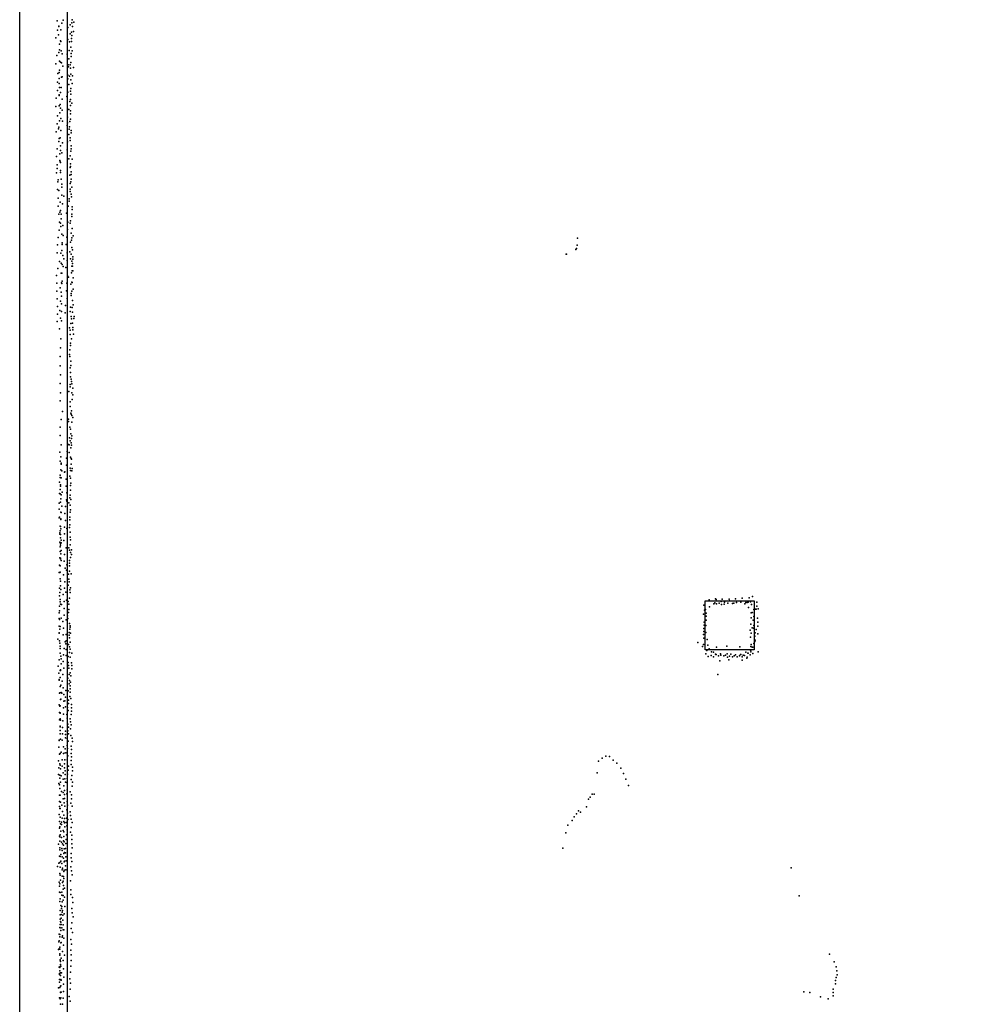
# Model space of a CAD drawing. Extents: x -16507 to -4451, y -8783 to 31162.
# Tile 3 of 11: x -16507 to -10479, y -1246 to 4972. Entities that reach past the tile are written whole.
import ezdxf

# ---------------------------------------------------------------- set-up
doc = ezdxf.new("R2010")
doc.units = 0
for name, color, linetype in [('P', 9, 'continuous'), ('ROOMS', 1, 'continuous'), ('WALLS', 3, 'continuous')]:
    doc.layers.add(name, color=color, linetype=linetype)

msp = doc.modelspace()

# ---------------------------------------------------------------- linework, layer by layer
at = {"layer": 'P'}
for p in [(-16270, 4964), (-16259, 4931), (-16259, 4929), (-16240, 4950), (-16233, 4968), (-16203, 4923), (-16187, 4938), (-16178, 4951), (-16176, 4970), (-16173, 4928), (-16165, 4956), (-16279, 4858), (-16269, 4906), (-16261, 4875), (-16246, 4908), (-16188, 4883), (-16180, 4893), (-16179, 4853), (-16178, 4871), (-16166, 4897), (-16256, 4817), (-16250, 4838), (-16246, 4834), (-16202, 4847), (-16193, 4832), (-16183, 4797), (-16180, 4834), (-16273, 4745), (-16260, 4764), (-16255, 4781), (-16245, 4775), (-16239, 4755), (-16206, 4754), (-16194, 4777), (-16182, 4758), (-16182, 4739), (-16176, 4774), (-16279, 4692), (-16256, 4710), (-16250, 4704), (-16243, 4699), (-16235, 4679), (-16200, 4687), (-16199, 4673), (-16196, 4725), (-16188, 4686), (-16185, 4665), (-16183, 4702), (-16166, 4669), (-16265, 4631), (-16258, 4601), (-16257, 4639), (-16255, 4652), (-16243, 4609), (-16238, 4611), (-16202, 4621), (-16192, 4614), (-16184, 4628), (-16173, 4618), (-16269, 4578), (-16258, 4568), (-16256, 4544), (-16244, 4544), (-16202, 4598), (-16197, 4563), (-16183, 4591), (-16176, 4569), (-16268, 4525), (-16257, 4497), (-16257, 4493), (-16248, 4511), (-16210, 4486), (-16203, 4514), (-16186, 4520), (-16184, 4501), (-16183, 4536), (-16279, 4424), (-16276, 4476), (-16258, 4428), (-16252, 4437), (-16238, 4470), (-16191, 4455), (-16186, 4467), (-16185, 4430), (-16178, 4445), (-16267, 4364), (-16254, 4384), (-16249, 4413), (-16238, 4400), (-16205, 4407), (-16205, 4356), (-16197, 4404), (-16185, 4396), (-16185, 4378), (-16270, 4313), (-16259, 4292), (-16255, 4333), (-16246, 4348), (-16237, 4330), (-16206, 4304), (-16204, 4320), (-16192, 4296), (-16191, 4329), (-16186, 4344), (-16276, 4264), (-16262, 4283), (-16247, 4272), (-16196, 4247), (-16194, 4280), (-16182, 4258), (-16181, 4272), (-16259, 4202), (-16258, 4222), (-16251, 4226), (-16250, 4174), (-16237, 4194), (-16205, 4200), (-16187, 4226), (-16187, 4209), (-16182, 4174), (-16275, 4107), (-16271, 4157), (-16253, 4124), (-16248, 4146), (-16241, 4131), (-16207, 4150), (-16189, 4111), (-16184, 4142), (-16181, 4157), (-16271, 4054), (-16253, 4082), (-16252, 4075), (-16250, 4070), (-16196, 4093), (-16186, 4045), (-16185, 4061), (-16176, 4090), (-16275, 4005), (-16271, 4032), (-16250, 4007), (-16249, 4019), (-16191, 3989), (-16188, 4039), (-16182, 4011), (-16181, 3995), (-16266, 3948), (-16263, 3960), (-16244, 3965), (-16240, 3932), (-16189, 3938), (-16184, 3948), (-16182, 3964), (-16267, 3899), (-16260, 3892), (-16241, 3913), (-16241, 3863), (-16228, 3857), (-16188, 3886), (-16187, 3902), (-16182, 3869), (-16178, 3915), (-16264, 3845), (-16263, 3795), (-16251, 3819), (-16236, 3809), (-16201, 3793), (-16195, 3826), (-16194, 3840), (-16179, 3853), (-16260, 3744), (-16253, 3756), (-16248, 3766), (-16244, 3743), (-16211, 3749), (-16177, 3744), (-16175, 3790), (-16175, 3774), (-16255, 3692), (-16248, 3687), (-16245, 3714), (-16235, 3671), (-16203, 3694), (-16188, 3686), (-16185, 3701), (-16178, 3729), (-16257, 3643), (-16246, 3665), (-16241, 3617), (-16232, 3609), (-16204, 3646), (-16181, 3624), (-16176, 3653), (-16169, 3606), (-16268, 3549), (-16264, 3597), (-16239, 3553), (-16238, 3563), (-16213, 3552), (-16208, 3598), (-16186, 3566), (-16180, 3579), (-16177, 3594), (-12987, 3548), (-12984, 3593), (-16271, 3500), (-16247, 3498), (-16241, 3515), (-16235, 3483), (-16206, 3500), (-16191, 3506), (-16181, 3491), (-16178, 3534), (-16174, 3518), (-13056, 3491), (-13054, 3491), (-12995, 3520), (-12990, 3527), (-16255, 3445), (-16244, 3435), (-16239, 3425), (-16228, 3461), (-16207, 3451), (-16186, 3461), (-16177, 3446), (-16174, 3431), (-16172, 3474), (-16171, 3459), (-16266, 3400), (-16245, 3371), (-16241, 3371), (-16232, 3414), (-16216, 3407), (-16179, 3373), (-16178, 3415), (-16176, 3386), (-16174, 3416), (-16171, 3386), (-16274, 3356), (-16272, 3307), (-16242, 3310), (-16241, 3306), (-16239, 3320), (-16210, 3308), (-16205, 3354), (-16199, 3345), (-16183, 3301), (-16178, 3315), (-16175, 3313), (-16169, 3342), (-16272, 3258), (-16252, 3278), (-16244, 3251), (-16211, 3260), (-16182, 3243), (-16177, 3257), (-16168, 3270), (-16271, 3209), (-16248, 3195), (-16243, 3226), (-16243, 3178), (-16206, 3211), (-16182, 3229), (-16173, 3199), (-16269, 3160), (-16269, 3112), (-16253, 3135), (-16243, 3128), (-16220, 3121), (-16217, 3167), (-16189, 3129), (-16186, 3157), (-16175, 3154), (-16174, 3125), (-16169, 3170), (-16270, 3065), (-16249, 3086), (-16243, 3069), (-16183, 3054), (-16181, 3097), (-16180, 3083), (-16174, 3056), (-16164, 3084), (-16163, 3098), (-16255, 3020), (-16193, 3026), (-16189, 3012), (-16172, 3014), (-16171, 3028), (-16167, 2985), (-16247, 2956), (-16189, 2983), (-16185, 2929), (-16179, 2957), (-16248, 2899), (-16191, 2886), (-16185, 2915), (-16252, 2844), (-16192, 2858), (-16190, 2844), (-16184, 2815), (-16251, 2786), (-16187, 2773), (-16185, 2744), (-16183, 2787), (-16252, 2674), (-16249, 2728), (-16186, 2716), (-16181, 2701), (-16179, 2687), (-16249, 2616), (-16196, 2623), (-16189, 2667), (-16187, 2653), (-16178, 2616), (-16177, 2673), (-16171, 2645), (-16252, 2564), (-16189, 2558), (-16176, 2573), (-16172, 2602), (-16237, 2497), (-16187, 2530), (-16183, 2487), (-16180, 2502), (-16244, 2448), (-16198, 2449), (-16198, 2434), (-16182, 2480), (-16178, 2473), (-16178, 2430), (-16171, 2459), (-16251, 2398), (-16190, 2399), (-16186, 2385), (-16251, 2345), (-16193, 2332), (-16187, 2312), (-16184, 2357), (-16180, 2328), (-16178, 2343), (-16254, 2240), (-16245, 2286), (-16207, 2246), (-16198, 2289), (-16195, 2287), (-16183, 2269), (-16181, 2299), (-16179, 2285), (-16251, 2184), (-16247, 2212), (-16211, 2203), (-16195, 2238), (-16186, 2210), (-16181, 2200), (-16179, 2196), (-16247, 2130), (-16244, 2172), (-16244, 2166), (-16240, 2122), (-16223, 2114), (-16221, 2117), (-16212, 2159), (-16188, 2139), (-16185, 2124), (-16182, 2166), (-16178, 2122), (-16176, 2138), (-16256, 2052), (-16251, 2095), (-16251, 2080), (-16247, 2079), (-16245, 2079), (-16213, 2071), (-16190, 2090), (-16186, 2076), (-16251, 2006), (-16249, 2035), (-16248, 2026), (-16213, 2026), (-16185, 2030), (-16185, 2000), (-16183, 2046), (-16255, 1980), (-16252, 1978), (-16246, 1947), (-16244, 1971), (-16239, 1988), (-16212, 1939), (-16210, 1983), (-16210, 1931), (-16190, 1953), (-16188, 1969), (-16183, 1941), (-16258, 1880), (-16257, 1919), (-16250, 1925), (-16240, 1900), (-16218, 1897), (-16196, 1921), (-16189, 1907), (-16186, 1877), (-16257, 1827), (-16255, 1830), (-16247, 1861), (-16247, 1820), (-16246, 1816), (-16244, 1859), (-16221, 1854), (-16218, 1810), (-16191, 1814), (-16190, 1830), (-16188, 1861), (-16251, 1773), (-16251, 1743), (-16249, 1772), (-16247, 1757), (-16223, 1767), (-16210, 1758), (-16192, 1766), (-16191, 1782), (-16254, 1731), (-16254, 1724), (-16250, 1699), (-16248, 1721), (-16245, 1685), (-16229, 1683), (-16224, 1725), (-16189, 1735), (-16188, 1703), (-16185, 1688), (-16254, 1673), (-16252, 1643), (-16249, 1664), (-16249, 1654), (-16245, 1669), (-16245, 1620), (-16214, 1636), (-16197, 1636), (-16192, 1622), (-16188, 1656), (-16180, 1624), (-16254, 1574), (-16252, 1613), (-16250, 1568), (-16248, 1572), (-16247, 1598), (-16244, 1556), (-16223, 1595), (-16193, 1556), (-16186, 1575), (-16185, 1608), (-16179, 1594), (-16255, 1528), (-16254, 1526), (-16251, 1524), (-16225, 1552), (-16220, 1509), (-16211, 1496), (-16210, 1529), (-16193, 1539), (-16192, 1523), (-16257, 1480), (-16253, 1481), (-16252, 1482), (-16251, 1440), (-16230, 1467), (-16198, 1470), (-16196, 1438), (-16192, 1490), (-16182, 1472), (-16255, 1382), (-16250, 1427), (-16250, 1397), (-16247, 1374), (-16224, 1381), (-16222, 1423), (-16201, 1401), (-16194, 1421), (-16190, 1372), (-16186, 1385), (-16255, 1333), (-16253, 1355), (-16252, 1311), (-16232, 1341), (-16215, 1357), (-16212, 1306), (-16193, 1319), (-16188, 1355), (-12152, 1309), (-12113, 1315), (-12109, 1310), (-12070, 1313), (-12026, 1313), (-11986, 1314), (-11945, 1318), (-11901, 1320), (-11879, 1329), (-16256, 1269), (-16251, 1295), (-16248, 1280), (-16243, 1278), (-16226, 1297), (-16226, 1254), (-16201, 1298), (-16197, 1282), (-16196, 1247), (-12186, 1274), (-12183, 1244), (-12177, 1248), (-12150, 1265), (-12124, 1283), (-12117, 1289), (-12106, 1284), (-12089, 1287), (-12077, 1297), (-12076, 1279), (-12059, 1281), (-12057, 1294), (-12035, 1287), (-12025, 1303), (-12006, 1285), (-11998, 1287), (-11981, 1292), (-11954, 1294), (-11927, 1283), (-11922, 1291), (-11913, 1292), (-11907, 1293), (-11905, 1260), (-11891, 1296), (-11885, 1278), (-11871, 1248), (-11863, 1250), (-11856, 1250), (-11853, 1294), (-11852, 1269), (-11843, 1252), (-16257, 1227), (-16257, 1191), (-16255, 1238), (-16255, 1184), (-16245, 1192), (-16225, 1212), (-16204, 1207), (-16203, 1190), (-16199, 1228), (-12189, 1218), (-12173, 1225), (-12173, 1205), (-11888, 1195), (-11887, 1227), (-11881, 1228), (-11872, 1203), (-11868, 1227), (-11847, 1192), (-16257, 1142), (-16253, 1124), (-16251, 1141), (-16234, 1172), (-16230, 1129), (-16213, 1181), (-16193, 1159), (-16191, 1124), (-16188, 1144), (-16187, 1135), (-12186, 1127), (-12185, 1148), (-12184, 1167), (-12174, 1146), (-12171, 1180), (-11890, 1155), (-11881, 1131), (-11875, 1179), (-11873, 1130), (-11872, 1147), (-11857, 1122), (-11845, 1167), (-11845, 1143), (-16265, 1059), (-16258, 1100), (-16257, 1097), (-16232, 1087), (-16213, 1089), (-16195, 1103), (-16194, 1085), (-16193, 1068), (-16185, 1098), (-12188, 1090), (-12187, 1066), (-12186, 1108), (-12175, 1103), (-12165, 1057), (-11894, 1117), (-11891, 1072), (-11887, 1097), (-11864, 1078), (-11863, 1101), (-11845, 1093), (-16255, 1050), (-16253, 1035), (-16252, 1015), (-16252, 1001), (-16225, 1002), (-16220, 1043), (-16215, 1031), (-16214, 1050), (-16198, 1027), (-16192, 1012), (-16188, 1040), (-16187, 996), (-12225, 1038), (-12195, 1013), (-12189, 1026), (-12161, 1022), (-12153, 999), (-12106, 1010), (-12041, 1015), (-11960, 1012), (-11890, 1014), (-11887, 1027), (-11881, 1009), (-11878, 1010), (-11871, 1032), (-11865, 1046), (-11863, 1053), (-16252, 972), (-16246, 952), (-16245, 936), (-16231, 961), (-16214, 956), (-16213, 994), (-16201, 950), (-16192, 975), (-16187, 946), (-16177, 971), (-12174, 967), (-12167, 989), (-12160, 951), (-12141, 956), (-12139, 979), (-12125, 977), (-12125, 949), (-12114, 965), (-12111, 964), (-12108, 964), (-12095, 954), (-12082, 967), (-12080, 958), (-12061, 954), (-12050, 959), (-12040, 967), (-12037, 947), (-12025, 953), (-12016, 965), (-12005, 949), (-11995, 955), (-11987, 961), (-11976, 948), (-11961, 955), (-11955, 963), (-11954, 963), (-11945, 948), (-11939, 958), (-11929, 956), (-11921, 978), (-11915, 941), (-11913, 947), (-11908, 972), (-11907, 972), (-11895, 960), (-11891, 990), (-11890, 990), (-11889, 990), (-11889, 979), (-11877, 969), (-11844, 981), (-16263, 889), (-16257, 930), (-16245, 905), (-16233, 919), (-16229, 877), (-16200, 912), (-16199, 894), (-16196, 876), (-16180, 910), (-16178, 872), (-16177, 893), (-12085, 923), (-12028, 929), (-11945, 928), (-16259, 846), (-16251, 862), (-16251, 818), (-16250, 866), (-16249, 862), (-16235, 836), (-16202, 814), (-16195, 837), (-16188, 847), (-16184, 829), (-12098, 836), (-16258, 805), (-16257, 802), (-16252, 762), (-16246, 770), (-16238, 794), (-16233, 752), (-16195, 778), (-16192, 800), (-16188, 766), (-16186, 788), (-16256, 718), (-16254, 721), (-16244, 724), (-16240, 720), (-16229, 710), (-16217, 694), (-16216, 736), (-16201, 734), (-16191, 699), (-16189, 725), (-16187, 746), (-16184, 686), (-16258, 646), (-16253, 636), (-16251, 638), (-16250, 678), (-16247, 681), (-16230, 627), (-16228, 668), (-16222, 670), (-16217, 632), (-16205, 628), (-16199, 674), (-16198, 654), (-16180, 627), (-16179, 648), (-16256, 596), (-16251, 595), (-16251, 593), (-16231, 586), (-16208, 584), (-16207, 562), (-16201, 610), (-16181, 584), (-16179, 606), (-16255, 550), (-16252, 511), (-16252, 506), (-16251, 557), (-16250, 548), (-16237, 503), (-16235, 545), (-16202, 524), (-16199, 504), (-16187, 557), (-16186, 537), (-16181, 518), (-16252, 483), (-16252, 462), (-16236, 463), (-16218, 480), (-16218, 458), (-16217, 436), (-16202, 481), (-16198, 463), (-16185, 493), (-16183, 452), (-16259, 378), (-16257, 422), (-16257, 420), (-16248, 429), (-16238, 422), (-16230, 380), (-16207, 432), (-16207, 389), (-16201, 416), (-16182, 384), (-16175, 434), (-16174, 413), (-16255, 333), (-16251, 337), (-16244, 346), (-16230, 339), (-16220, 343), (-16219, 367), (-16208, 342), (-16204, 369), (-16203, 324), (-16182, 339), (-16179, 363), (-16179, 317), (-12806, 321), (-12783, 320), (-16261, 292), (-16253, 272), (-16252, 264), (-16239, 299), (-16239, 258), (-16223, 272), (-16221, 297), (-16206, 298), (-16198, 259), (-16182, 269), (-16181, 293), (-16174, 252), (-12851, 289), (-12828, 309), (-12759, 295), (-12736, 277), (-16262, 206), (-16259, 248), (-16253, 202), (-16248, 242), (-16245, 198), (-16233, 216), (-16224, 248), (-16219, 228), (-16219, 205), (-16204, 208), (-16201, 233), (-16178, 200), (-16174, 228), (-12860, 216), (-12710, 246), (-12695, 211), (-16260, 149), (-16255, 141), (-16253, 182), (-16248, 157), (-16233, 175), (-16227, 133), (-16221, 178), (-16218, 157), (-16208, 155), (-16207, 180), (-16181, 174), (-16175, 131), (-16173, 157), (-12679, 175), (-12663, 137), (-16256, 75), (-16254, 118), (-16251, 75), (-16243, 98), (-16233, 92), (-16223, 104), (-16223, 79), (-16208, 83), (-16207, 109), (-16187, 97), (-16179, 78), (-12904, 63), (-12892, 81), (-12879, 81), (-16256, 35), (-16255, 4), (-16249, 31), (-16240, 12), (-16233, 52), (-16225, 27), (-16224, 53), (-16221, 5), (-16207, 34), (-16204, 11), (-16183, 25), (-16180, 52), (-16176, 5), (-12928, 2), (-12916, 50), (-16258, -48), (-16253, -10), (-16251, -9), (-16237, -29), (-16228, -52), (-16209, -18), (-16204, -38), (-16188, -30), (-16186, -54), (-13005, -62), (-12991, -42), (-12979, -23), (-12966, -32), (-16255, -92), (-16252, -64), (-16250, -106), (-16243, -96), (-16243, -110), (-16238, -71), (-16229, -91), (-16224, -100), (-16223, -73), (-16213, -98), (-16212, -71), (-16208, -119), (-16203, -79), (-16181, -76), (-16176, -97), (-13045, -115), (-13019, -84), (-16255, -133), (-16255, -183), (-16254, -125), (-16251, -175), (-16246, -152), (-16232, -148), (-16228, -157), (-16228, -185), (-16222, -125), (-16211, -176), (-16207, -145), (-16185, -158), (-16182, -129), (-16177, -178), (-13059, -162), (-16262, -235), (-16254, -216), (-16253, -189), (-16243, -222), (-16242, -193), (-16236, -233), (-16231, -213), (-16230, -240), (-16226, -220), (-16215, -231), (-16214, -204), (-16178, -206), (-16178, -233), (-16254, -271), (-16253, -258), (-16247, -300), (-16240, -262), (-16238, -274), (-16228, -294), (-16225, -263), (-16223, -288), (-16218, -290), (-16217, -261), (-16182, -293), (-16176, -258), (-13078, -259), (-16260, -355), (-16256, -311), (-16254, -351), (-16252, -313), (-16247, -341), (-16240, -356), (-16238, -315), (-16230, -323), (-16226, -347), (-16224, -341), (-16217, -372), (-16216, -315), (-16213, -340), (-16182, -320), (-16177, -343), (-16267, -375), (-16254, -419), (-16252, -430), (-16251, -379), (-16239, -396), (-16237, -386), (-16229, -406), (-16225, -399), (-16215, -397), (-16183, -378), (-16180, -402), (-16176, -428), (-11636, -383), (-16257, -475), (-16254, -484), (-16249, -462), (-16239, -437), (-16236, -477), (-16232, -468), (-16231, -438), (-16230, -496), (-16228, -452), (-16185, -466), (-16256, -499), (-16255, -537), (-16251, -540), (-16241, -556), (-16240, -537), (-16234, -559), (-16233, -519), (-16232, -558), (-16224, -513), (-16183, -523), (-16183, -553), (-16253, -597), (-16251, -580), (-16239, -599), (-16233, -589), (-16223, -570), (-16173, -572), (-16172, -603), (-11584, -561), (-16252, -654), (-16251, -681), (-16246, -622), (-16244, -678), (-16243, -640), (-16240, -627), (-16239, -664), (-16236, -654), (-16235, -683), (-16226, -675), (-16221, -629), (-16178, -640), (-16175, -668), (-16252, -741), (-16251, -709), (-16248, -722), (-16246, -726), (-16245, -741), (-16244, -702), (-16234, -714), (-16233, -744), (-16177, -732), (-16169, -693), (-16258, -802), (-16253, -761), (-16253, -804), (-16251, -763), (-16246, -780), (-16240, -762), (-16232, -775), (-16229, -776), (-16181, -768), (-16174, -793), (-16259, -852), (-16257, -844), (-16254, -819), (-16246, -858), (-16245, -856), (-16239, -821), (-16237, -814), (-16228, -828), (-16183, -836), (-16180, -866), (-16262, -899), (-16257, -896), (-16253, -885), (-16253, -898), (-16253, -926), (-16237, -913), (-16231, -873), (-16184, -903), (-11393, -929), (-16254, -935), (-16252, -965), (-16252, -967), (-16248, -976), (-16245, -955), (-16233, -970), (-16223, -936), (-16181, -933), (-16181, -968), (-11363, -977), (-16257, -1012), (-16255, -1051), (-16253, -1013), (-16253, -1034), (-16251, -1006), (-16250, -1047), (-16249, -995), (-16246, -1005), (-16242, -1046), (-16231, -1021), (-16186, -1043), (-16183, -1004), (-11351, -1010), (-11347, -1035), (-16256, -1057), (-16256, -1105), (-16255, -1088), (-16249, -1063), (-16249, -1092), (-16247, -1089), (-16245, -1094), (-16230, -1119), (-16227, -1075), (-16191, -1084), (-16186, -1113), (-11356, -1095), (-11356, -1116), (-11352, -1076), (-11345, -1059), (-16262, -1141), (-16254, -1140), (-16250, -1168), (-16250, -1172), (-16249, -1131), (-16247, -1130), (-16244, -1169), (-16230, -1165), (-16187, -1150), (-11555, -1166), (-11517, -1171), (-11369, -1151), (-11369, -1172), (-16256, -1205), (-16251, -1212), (-16246, -1205), (-16232, -1207), (-16195, -1197), (-16188, -1225), (-11451, -1198), (-11402, -1212), (-11371, -1193), (-16250, -1245), (-16249, -1244), (-16237, -1244)]:
    msp.add_point(p, dxfattribs=at)
at = {"layer": 'ROOMS'}
msp.add_lwpolyline([(-16206.7, 27230.2), (-16206.7, -3761.03), (-16206.7, -3761.03), (-9172.24, -3761.03), (-7479.42, -3291.44), (-7479.42, -1245.26), (-7836.87, -1245.26), (-7836.87, -1125.26), (-7479.42, -1125.26), (-7479.42, 47.9), (-7733.58, 47.9), (-7733.58, 1314.9), (-7733.58, 4616.12), (-7734.08, 4616.12), (-7734.08, 17755.7)], dxfattribs=at)
at = {"layer": 'WALLS'}
for points in [[(-16206.7, 27230.2), (-16206.7, -3761.03), (-16356.7, -3821.03), (-16506.7, -3821.03), (-16506.7, 27230.2), (-16356.7, 27230.2)], [(-12179.1, 1301.62), (-11869.1, 1301.62), (-11869.1, 991.62), (-12179.1, 991.62), (-12179.1, 1301.62)]]:
    msp.add_lwpolyline(points, dxfattribs=at)

doc.saveas('drawing.dxf')
